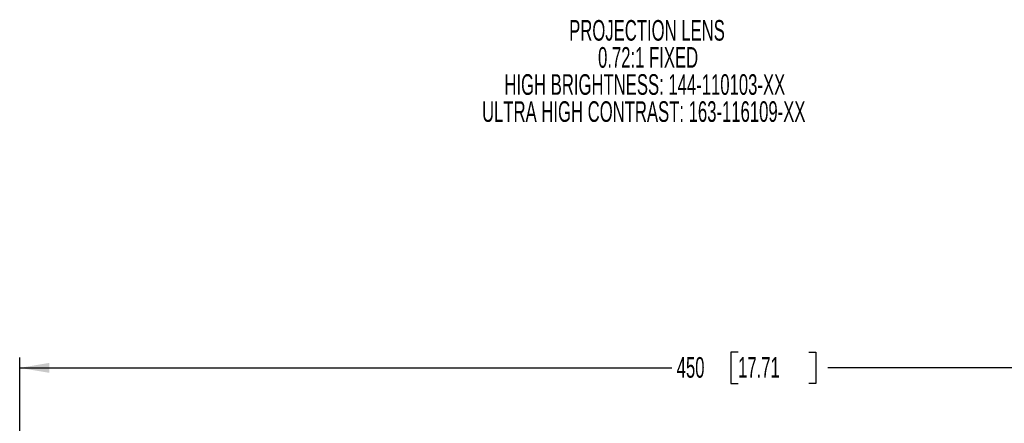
# Model space of a CAD drawing. Header units: millimetres. Extents: x 0 to 1118, y 0 to 864.
# Tile 54 of 96: x 466 to 617, y 593 to 655. Entities that reach past the tile are written whole.
import ezdxf

# ---------------------------------------------------------------- set-up
doc = ezdxf.new("R2010")
doc.units = ezdxf.units.MM
doc.layers.add('ALPHAREV', color=7, linetype='Continuous', lineweight=25)
doc.styles.add('SLDTEXTSTYLE0', font='TXT', dxfattribs={"width": 0.605})
doc.dimstyles.new('SLDDIMSTYLE0', dxfattribs={"dimtxt": 3.175, "dimasz": 4.572, "dimexe": 0, "dimexo": 0.0625, "dimgap": 0.79375, "dimtad": 0, "dimtih": 1, "dimtoh": 1, "dimdec": 0, "dimlfac": 2, "dimrnd": 1e-09, "dimzin": 12, "dimdsep": 46, "dimtxsty": 'SLDTEXTSTYLE0', "dimsah": 1, "dimcen": 0.09, "dimadec": 0, "dimazin": 3, "dimtfac": 1, "dimtofl": 0, "dimtmove": 0, "dimatfit": 3, "dimfxl": 1, "dimfrac": 2, "dimtolj": 1, "dimtzin": 12, "dimarcsym": 0})

# ---------------------------------------------------------------- blocks, each defined once
blk = doc.blocks.new('SW_NOTE_0_2')
at = {"layer": 'ALPHAREV', "color": 0, "char_height": 3.175, "attachment_point": 2, "style": 'SLDTEXTSTYLE0'}
for s, insert in [('PROJECTION LENS', (19.94, 4.09)), ('0.72:1 FIXED', (20.11, -0.08)), ('HIGH BRIGHTNESS: 144-110103-XX', (19.6, -4.26)), ('ULTRA HIGH CONTRAST: 163-116109-XX', (19.44, -8.43))]:
    blk.add_mtext(s, dxfattribs=dict(at, insert=insert))
blk = doc.blocks.new('_D_23')
at = {"layer": 'ALPHAREV'}
for p, q in [((576.48, 604.19), (575.38, 604.19)), ((575.38, 604.19), (575.38, 599.32)), ((587.39, 604.19), (588.48, 604.19)), ((588.48, 604.19), (588.48, 599.32)), ((465.82, 561.55), (465.82, 603.35)), ((690.77, 574.27), (690.77, 603.35)), ((465.82, 601.75), (566.29, 601.75)), ((690.77, 601.75), (590.3, 601.75)), ((575.38, 599.32), (576.48, 599.32)), ((588.48, 599.32), (587.39, 599.32))]:
    blk.add_line(p, q, dxfattribs=at)
for points in [[(465.82, 601.75), (470.39, 600.99), (470.39, 602.52)], [(690.77, 601.75), (686.2, 602.52), (686.2, 600.99)]]:
    blk.add_solid(points, dxfattribs=at)
at = {"layer": 'ALPHAREV', "char_height": 3.175, "attachment_point": 1, "style": 'SLDTEXTSTYLE0'}
for s, insert in [('450', (567.02, 603.41)), ('17.71', (576.48, 603.41))]:
    blk.add_mtext(s, dxfattribs=dict(at, insert=insert))

msp = doc.modelspace()

# ---------------------------------------------------------------- block references
at = {"layer": 'ALPHAREV'}
msp.add_blockref('SW_NOTE_0_2', (542.51, 651.27), dxfattribs=at)

# ---------------------------------------------------------------- dimensions: what is measured, and where the dimension line sits
dim = msp.add_linear_dim(base=(690.77, 601.75), p1=(465.82, 559.95), p2=(690.77, 572.67), dimstyle='SLDDIMSTYLE0', dxfattribs=at)
dim.commit()
dim.dimension.update_dxf_attribs({"geometry": '_D_23', "text_midpoint": (578.29, 601.75), "dimtype": 160})

doc.saveas('drawing.dxf')
